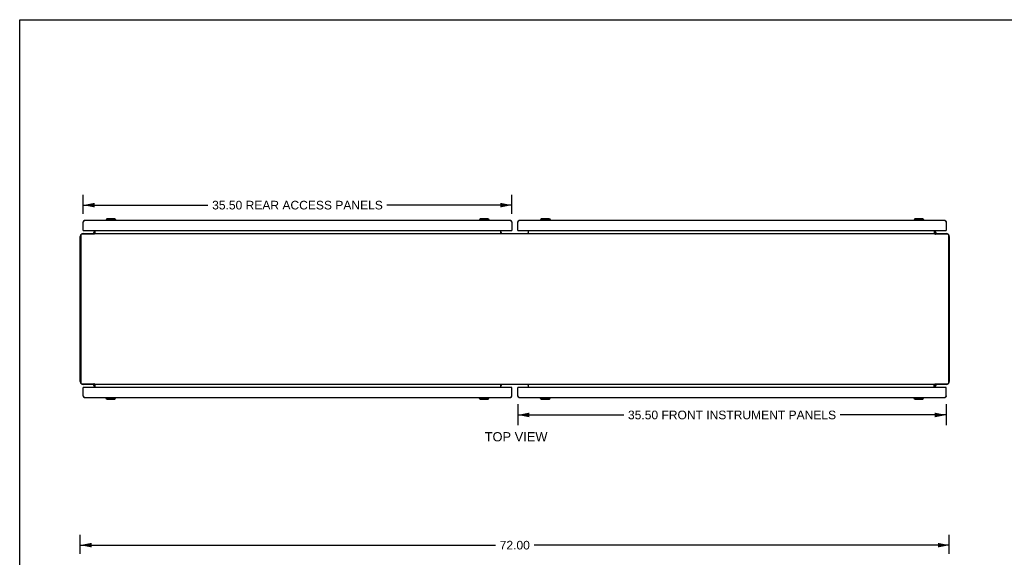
# Model space of a CAD drawing. Header units: inches. Extents: x 0 to 162, y 0 to 105.
# Tile 5 of 9: x 0 to 82, y 60 to 105. Entities that reach past the tile are written whole.
import ezdxf

# ---------------------------------------------------------------- set-up
doc = ezdxf.new("R2010")
doc.units = ezdxf.units.IN
doc.header["$LTSCALE"] = 8.904762
doc.header["$MEASUREMENT"] = 0
doc.layers.get('0').update_dxf_attribs({"linetype": 'CONTINUOUS'})
for name, color, linetype in [('2-ACCESS_PANELS', 7, 'CONTINUOUS'), ('2-INSTRUMENT_PANELS', 7, 'CONTINUOUS'), ('DIMENSIONS', 7, 'CONTINUOUS')]:
    doc.layers.add(name, color=color, linetype=linetype)
doc.styles.get("Standard").update_dxf_attribs({"font": 'arial.ttf'})
doc.dimstyles.new('DIMSTYLE_1', dxfattribs={"dimtxt": 0.714286, "dimasz": 0.952381, "dimexe": 0.09, "dimexo": 0.07, "dimgap": 0.0375, "dimtad": 0, "dimtih": 1, "dimtoh": 1, "dimzin": 4, "dimdsep": 46, "dimtxsty": 'Standard', "dimblk": '_FILLED', "dimblk1": '_FILLED', "dimblk2": '_FILLED', "dimcen": 0.09, "dimazin": 1, "dimtfac": 1, "dimtdec": 3, "dimtofl": 0, "dimtmove": 0, "dimatfit": 3, "dimldrblk": '_FILLED', "dimfxl": 0, "dimtolj": 1, "dimtzin": 4, "dimarcsym": 0})

# ---------------------------------------------------------------- blocks, each defined once
blk = doc.blocks.new('_FILLED')
at = {"color": 0, "linetype": 'ByBlock'}
blk.add_solid([(0, 0), (-1, 0.2), (-1, -0.2)], dxfattribs=at)
blk = doc.blocks.new('*D2')
at = {"layer": 'DIMENSIONS', "color": 2, "linetype": 'Continuous'}
for p, q in [((5.013, 60.49), (5.013, 62.074)), ((77.013, 60.49), (77.013, 62.074)), ((5.013, 61.217), (39.408, 61.217)), ((77.013, 61.217), (42.618, 61.217))]:
    blk.add_line(p, q, dxfattribs=at)
at = {"layer": 'DIMENSIONS', "color": 2, "linetype": 'Continuous', "xscale": 0.9523809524, "yscale": 0.9523809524, "zscale": 0.9523809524, "rotation": 180}
blk.add_blockref('_FILLED', (5.013, 61.217), dxfattribs=at)
at = {"layer": 'DIMENSIONS', "color": 2, "linetype": 'Continuous', "xscale": 0.9523809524, "yscale": 0.9523809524, "zscale": 0.9523809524}
blk.add_blockref('_FILLED', (77.013, 61.217), dxfattribs=at)
at = {"layer": 'DIMENSIONS', "color": 2, "linetype": 'Continuous', "insert": (41.013, 61.574), "char_height": 0.7143, "width": 2.49602, "attachment_point": 2, "line_spacing_factor": 0.9}
blk.add_mtext('72.00', dxfattribs=at)
blk = doc.blocks.new('*D5')
at = {"layer": '2-ACCESS_PANELS', "color": 2, "linetype": 'Continuous'}
for p, q in [((5.263, 88.66), (5.263, 90.251)), ((40.763, 88.66), (40.763, 90.251)), ((5.263, 89.394), (15.598, 89.394)), ((40.763, 89.394), (30.428, 89.394))]:
    blk.add_line(p, q, dxfattribs=at)
at = {"layer": '2-ACCESS_PANELS', "color": 2, "linetype": 'Continuous', "xscale": 0.9523809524, "yscale": 0.9523809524, "zscale": 0.9523809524, "rotation": 180}
blk.add_blockref('_FILLED', (5.263, 89.394), dxfattribs=at)
at = {"layer": '2-ACCESS_PANELS', "color": 2, "linetype": 'Continuous', "xscale": 0.9523809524, "yscale": 0.9523809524, "zscale": 0.9523809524}
blk.add_blockref('_FILLED', (40.763, 89.394), dxfattribs=at)
at = {"layer": '2-ACCESS_PANELS', "color": 2, "linetype": 'Continuous', "insert": (23.013, 89.751), "char_height": 0.71429, "width": 14.11577, "attachment_point": 2, "line_spacing_factor": 0.9}
blk.add_mtext('35.50 REAR ACCESS PANELS', dxfattribs=at)
blk = doc.blocks.new('*D6')
at = {"layer": '2-INSTRUMENT_PANELS', "color": 2, "linetype": 'Continuous'}
for p, q in [((41.263, 72.913), (41.263, 71.15)), ((76.763, 72.913), (76.763, 71.15)), ((41.263, 72.007), (50.05, 72.007)), ((76.763, 72.007), (67.976, 72.007))]:
    blk.add_line(p, q, dxfattribs=at)
at = {"layer": '2-INSTRUMENT_PANELS', "color": 2, "linetype": 'Continuous', "xscale": 0.9523809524, "yscale": 0.9523809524, "zscale": 0.9523809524, "rotation": 180}
blk.add_blockref('_FILLED', (41.263, 72.007), dxfattribs=at)
at = {"layer": '2-INSTRUMENT_PANELS', "color": 2, "linetype": 'Continuous', "xscale": 0.9523809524, "yscale": 0.9523809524, "zscale": 0.9523809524}
blk.add_blockref('_FILLED', (76.763, 72.007), dxfattribs=at)
at = {"layer": '2-INSTRUMENT_PANELS', "color": 2, "linetype": 'Continuous', "insert": (59.013, 72.364), "char_height": 0.71429, "width": 17.2119, "attachment_point": 2, "line_spacing_factor": 0.9}
blk.add_mtext('35.50 FRONT INSTRUMENT PANELS', dxfattribs=at)

msp = doc.modelspace()

# ---------------------------------------------------------------- linework, layer by layer
at = {"color": 7, "linetype": 'Continuous'}
for p, q in [((0, 0), (0, 104.762)), ((0, 104.762), (161.905, 104.762)), ((7.131, 88.13), (7.131, 88.111)), ((7.958, 88.13), (7.131, 88.13)), ((7.21, 88.248), (7.151, 88.189)), ((7.151, 88.189), (7.151, 88.13)), ((7.938, 88.189), (7.151, 88.189)), ((7.879, 88.248), (7.21, 88.248)), ((7.879, 88.248), (7.938, 88.189)), ((7.938, 88.189), (7.938, 88.13)), ((7.958, 88.13), (7.958, 88.111)), ((38.069, 88.13), (38.069, 88.111)), ((38.895, 88.13), (38.069, 88.13)), ((38.147, 88.248), (38.088, 88.189)), ((38.088, 88.189), (38.088, 88.13)), ((38.876, 88.189), (38.088, 88.189)), ((38.817, 88.248), (38.147, 88.248)), ((38.817, 88.248), (38.876, 88.189)), ((38.876, 88.189), (38.876, 88.13)), ((38.895, 88.13), (38.895, 88.111)), ((43.131, 88.13), (43.131, 88.111)), ((43.958, 88.13), (43.131, 88.13)), ((43.21, 88.248), (43.151, 88.189)), ((43.151, 88.189), (43.151, 88.13)), ((43.938, 88.189), (43.151, 88.189)), ((43.879, 88.248), (43.21, 88.248)), ((43.879, 88.248), (43.938, 88.189)), ((43.938, 88.189), (43.938, 88.13)), ((43.958, 88.13), (43.958, 88.111)), ((74.895, 88.13), (74.069, 88.13)), ((74.069, 88.13), (74.069, 88.111)), ((74.147, 88.248), (74.088, 88.189)), ((74.876, 88.189), (74.088, 88.189)), ((74.088, 88.189), (74.088, 88.13)), ((74.817, 88.248), (74.147, 88.248)), ((74.817, 88.248), (74.876, 88.189)), ((74.876, 88.189), (74.876, 88.13)), ((74.895, 88.13), (74.895, 88.111)), ((5.263, 87.289), (5.268, 87.289)), ((5.278, 87.286), (5.263, 87.286)), ((5.265, 88.015), (5.276, 88.013)), ((40.748, 87.286), (40.763, 87.286)), ((40.761, 88.015), (40.751, 88.013)), ((40.763, 87.289), (40.758, 87.289)), ((41.263, 87.289), (41.268, 87.289)), ((41.278, 87.286), (41.263, 87.286)), ((41.265, 88.015), (41.276, 88.013)), ((76.748, 87.286), (76.763, 87.286)), ((76.761, 88.015), (76.751, 88.013)), ((76.763, 87.289), (76.758, 87.289)), ((6.155, 87.038), (6.12, 87.073)), ((6.159, 86.987), (6.159, 87.037)), ((6.189, 87.003), (6.159, 87.033)), ((75.838, 87.003), (75.867, 87.033)), ((75.867, 86.987), (75.867, 87.037)), ((75.872, 87.038), (75.906, 87.073)), ((75.907, 87.073), (75.906, 87.073)), ((5.278, 74.288), (5.263, 74.288)), ((5.263, 74.284), (5.268, 74.284)), ((6.155, 74.536), (6.12, 74.501)), ((6.12, 74.5), (6.12, 74.501)), ((6.159, 74.587), (6.159, 74.537)), ((6.189, 74.571), (6.159, 74.541)), ((40.748, 74.288), (40.763, 74.288)), ((40.763, 74.284), (40.758, 74.284)), ((41.278, 74.288), (41.263, 74.288)), ((41.263, 74.284), (41.268, 74.284)), ((75.838, 74.571), (75.867, 74.541)), ((75.867, 74.587), (75.867, 74.537)), ((75.872, 74.536), (75.906, 74.501)), ((76.748, 74.288), (76.763, 74.288)), ((76.763, 74.284), (76.758, 74.284)), ((5.265, 73.558), (5.276, 73.56)), ((7.131, 73.443), (7.131, 73.463)), ((7.131, 73.443), (7.958, 73.443)), ((7.151, 73.384), (7.151, 73.443)), ((7.938, 73.384), (7.938, 73.443)), ((7.958, 73.443), (7.958, 73.463)), ((38.069, 73.443), (38.069, 73.463)), ((38.069, 73.443), (38.895, 73.443)), ((38.088, 73.384), (38.088, 73.443)), ((38.876, 73.384), (38.876, 73.443)), ((38.895, 73.443), (38.895, 73.463)), ((40.761, 73.558), (40.751, 73.56)), ((41.265, 73.558), (41.276, 73.56)), ((43.131, 73.443), (43.131, 73.463)), ((43.131, 73.443), (43.958, 73.443)), ((43.151, 73.384), (43.151, 73.443)), ((43.938, 73.384), (43.938, 73.443)), ((43.958, 73.443), (43.958, 73.463)), ((74.069, 73.443), (74.069, 73.463)), ((74.069, 73.443), (74.895, 73.443)), ((74.088, 73.384), (74.088, 73.443)), ((74.876, 73.384), (74.876, 73.443)), ((74.895, 73.443), (74.895, 73.463)), ((76.761, 73.558), (76.751, 73.56)), ((7.21, 73.325), (7.151, 73.384)), ((7.151, 73.384), (7.938, 73.384)), ((7.21, 73.325), (7.879, 73.325)), ((7.879, 73.325), (7.938, 73.384)), ((38.088, 73.384), (38.876, 73.384)), ((38.147, 73.325), (38.088, 73.384)), ((38.147, 73.325), (38.817, 73.325)), ((38.817, 73.325), (38.876, 73.384)), ((43.151, 73.384), (43.938, 73.384)), ((43.21, 73.325), (43.151, 73.384)), ((43.21, 73.325), (43.879, 73.325)), ((43.879, 73.325), (43.938, 73.384)), ((74.088, 73.384), (74.876, 73.384)), ((74.147, 73.325), (74.088, 73.384)), ((74.147, 73.325), (74.817, 73.325)), ((74.817, 73.325), (74.876, 73.384))]:
    msp.add_line(p, q, dxfattribs=at)
at = {"color": 3, "linetype": 'Continuous'}
for p, q in [((40.646, 88.111), (5.38, 88.111)), ((76.646, 88.111), (41.38, 88.111)), ((5.263, 87.994), (5.271, 88.006)), ((5.263, 87.286), (5.263, 87.994)), ((5.271, 88.006), (5.275, 88.013)), ((5.275, 88.013), (5.279, 88.019)), ((5.278, 87.286), (40.748, 87.286)), ((5.279, 88.019), (5.283, 88.025)), ((6.159, 87.286), (6.159, 87.179)), ((6.263, 87.077), (6.263, 87.286)), ((39.867, 87.037), (39.867, 87.286)), ((40.737, 88.034), (40.741, 88.028)), ((40.741, 88.028), (40.745, 88.022)), ((40.745, 88.022), (40.749, 88.016)), ((40.749, 88.016), (40.753, 88.009)), ((40.753, 88.009), (40.759, 88)), ((40.759, 88), (40.763, 87.994)), ((40.763, 87.994), (40.763, 87.286)), ((41.263, 87.994), (41.271, 88.006)), ((41.263, 87.286), (41.263, 87.994)), ((41.271, 88.006), (41.275, 88.013)), ((41.275, 88.013), (41.279, 88.019)), ((41.278, 87.286), (76.748, 87.286)), ((41.279, 88.019), (41.283, 88.025)), ((42.159, 87.037), (42.159, 87.286)), ((75.763, 87.286), (75.763, 87.077)), ((75.867, 87.179), (75.867, 87.286)), ((76.737, 88.034), (76.741, 88.028)), ((76.741, 88.028), (76.745, 88.022)), ((76.745, 88.022), (76.749, 88.016)), ((76.749, 88.016), (76.753, 88.009)), ((76.753, 88.009), (76.759, 88)), ((76.759, 88), (76.763, 87.994)), ((76.763, 87.994), (76.763, 87.286)), ((5.013, 74.783), (5.013, 86.79)), ((5.065, 86.922), (5.065, 74.651)), ((6.154, 86.985), (5.128, 86.985)), ((5.26, 87.037), (6.159, 87.037)), ((6.117, 87.076), (6.119, 87.074)), ((6.119, 87.074), (6.119, 87.073)), ((6.204, 87.037), (6.204, 87.004)), ((6.204, 87.037), (75.822, 87.037)), ((75.822, 87.037), (75.822, 87.004)), ((75.867, 87.037), (76.767, 87.037)), ((76.899, 86.985), (75.872, 86.985)), ((75.909, 87.076), (75.908, 87.074)), ((76.961, 74.651), (76.961, 86.922)), ((77.013, 86.79), (77.013, 74.783)), ((5.128, 74.589), (6.154, 74.589)), ((6.159, 74.537), (5.26, 74.537)), ((5.263, 73.58), (5.263, 74.288)), ((40.748, 74.288), (5.278, 74.288)), ((6.117, 74.497), (6.119, 74.499)), ((6.159, 74.394), (6.159, 74.288)), ((6.204, 74.537), (6.204, 74.569)), ((75.822, 74.537), (6.204, 74.537)), ((6.263, 74.288), (6.263, 74.496)), ((39.867, 74.288), (39.867, 74.537)), ((40.763, 73.58), (40.763, 74.288)), ((41.263, 73.58), (41.263, 74.288)), ((76.748, 74.288), (41.278, 74.288)), ((42.159, 74.288), (42.159, 74.537)), ((75.763, 74.288), (75.763, 74.496)), ((75.822, 74.537), (75.822, 74.569)), ((76.767, 74.537), (75.867, 74.537)), ((75.867, 74.288), (75.867, 74.394)), ((75.872, 74.589), (76.899, 74.589)), ((75.908, 74.499), (75.907, 74.5)), ((75.909, 74.497), (75.908, 74.499)), ((76.763, 73.58), (76.763, 74.288)), ((5.271, 73.567), (5.263, 73.58)), ((5.281, 73.551), (5.277, 73.558)), ((5.285, 73.545), (5.281, 73.551)), ((5.289, 73.539), (5.285, 73.545)), ((5.38, 73.463), (40.646, 73.463)), ((40.747, 73.555), (40.743, 73.548)), ((40.751, 73.561), (40.747, 73.555)), ((40.755, 73.567), (40.751, 73.561)), ((40.763, 73.58), (40.755, 73.567)), ((41.267, 73.573), (41.263, 73.58)), ((41.273, 73.564), (41.267, 73.573)), ((41.277, 73.558), (41.273, 73.564)), ((41.281, 73.551), (41.277, 73.558)), ((41.285, 73.545), (41.281, 73.551)), ((41.289, 73.539), (41.285, 73.545)), ((41.38, 73.463), (76.646, 73.463)), ((76.747, 73.555), (76.743, 73.548)), ((76.751, 73.561), (76.747, 73.555)), ((76.755, 73.567), (76.751, 73.561)), ((76.763, 73.58), (76.755, 73.567))]:
    msp.add_line(p, q, dxfattribs=at)
for points in [[(5.283, 88.025), (5.287, 88.031), (5.289, 88.034), (5.291, 88.037), (5.293, 88.04), (5.295, 88.043), (5.297, 88.046), (5.3, 88.048), (5.302, 88.051), (5.304, 88.054), (5.306, 88.057), (5.308, 88.059), (5.31, 88.062), (5.312, 88.064), (5.314, 88.067), (5.316, 88.069), (5.318, 88.072), (5.32, 88.074), (5.322, 88.076), (5.324, 88.079), (5.326, 88.081), (5.328, 88.083), (5.33, 88.085), (5.332, 88.087), (5.334, 88.089), (5.336, 88.091), (5.338, 88.092), (5.34, 88.094), (5.342, 88.096), (5.344, 88.097), (5.346, 88.098), (5.348, 88.1), (5.35, 88.101), (5.352, 88.102), (5.354, 88.104), (5.356, 88.105), (5.358, 88.106), (5.36, 88.106), (5.362, 88.107), (5.364, 88.108), (5.366, 88.109), (5.368, 88.109), (5.37, 88.11), (5.372, 88.11), (5.374, 88.11), (5.376, 88.111), (5.378, 88.111), (5.38, 88.111)], [(40.646, 88.111), (40.648, 88.111), (40.65, 88.111), (40.652, 88.11), (40.654, 88.11), (40.656, 88.11), (40.658, 88.109), (40.66, 88.109), (40.662, 88.108), (40.664, 88.107), (40.666, 88.106), (40.668, 88.106), (40.67, 88.105), (40.672, 88.104), (40.674, 88.102), (40.676, 88.101), (40.678, 88.1), (40.68, 88.098), (40.683, 88.097), (40.685, 88.096), (40.687, 88.094), (40.689, 88.092), (40.691, 88.091), (40.693, 88.089), (40.695, 88.087), (40.697, 88.085), (40.699, 88.083), (40.701, 88.081), (40.703, 88.079), (40.705, 88.076), (40.707, 88.074), (40.709, 88.072), (40.711, 88.069), (40.713, 88.067), (40.715, 88.064), (40.717, 88.062), (40.719, 88.059), (40.721, 88.057), (40.723, 88.054), (40.725, 88.051), (40.727, 88.048), (40.729, 88.046), (40.731, 88.043), (40.733, 88.04), (40.735, 88.037), (40.737, 88.034)], [(41.283, 88.025), (41.287, 88.031), (41.289, 88.034), (41.291, 88.037), (41.293, 88.04), (41.295, 88.043), (41.297, 88.046), (41.3, 88.048), (41.302, 88.051), (41.304, 88.054), (41.306, 88.057), (41.308, 88.059), (41.31, 88.062), (41.312, 88.064), (41.314, 88.067), (41.316, 88.069), (41.318, 88.072), (41.32, 88.074), (41.322, 88.076), (41.324, 88.079), (41.326, 88.081), (41.328, 88.083), (41.33, 88.085), (41.332, 88.087), (41.334, 88.089), (41.336, 88.091), (41.338, 88.092), (41.34, 88.094), (41.342, 88.096), (41.344, 88.097), (41.346, 88.098), (41.348, 88.1), (41.35, 88.101), (41.352, 88.102), (41.354, 88.104), (41.356, 88.105), (41.358, 88.106), (41.36, 88.106), (41.362, 88.107), (41.364, 88.108), (41.366, 88.109), (41.368, 88.109), (41.37, 88.11), (41.372, 88.11), (41.374, 88.11), (41.376, 88.111), (41.378, 88.111), (41.38, 88.111)], [(76.646, 88.111), (76.648, 88.111), (76.65, 88.111), (76.652, 88.11), (76.654, 88.11), (76.656, 88.11), (76.658, 88.109), (76.66, 88.109), (76.662, 88.108), (76.664, 88.107), (76.666, 88.106), (76.668, 88.106), (76.67, 88.105), (76.672, 88.104), (76.674, 88.102), (76.676, 88.101), (76.678, 88.1), (76.68, 88.098), (76.683, 88.097), (76.685, 88.096), (76.687, 88.094), (76.689, 88.092), (76.691, 88.091), (76.693, 88.089), (76.695, 88.087), (76.697, 88.085), (76.699, 88.083), (76.701, 88.081), (76.703, 88.079), (76.705, 88.076), (76.707, 88.074), (76.709, 88.072), (76.711, 88.069), (76.713, 88.067), (76.715, 88.064), (76.717, 88.062), (76.719, 88.059), (76.721, 88.057), (76.723, 88.054), (76.725, 88.051), (76.727, 88.048), (76.729, 88.046), (76.731, 88.043), (76.733, 88.04), (76.735, 88.037), (76.737, 88.034)], [(6.116, 87.077), (6.116, 87.077), (6.116, 87.077), (6.117, 87.077), (6.117, 87.076), (6.117, 87.076)], [(6.119, 87.073), (6.122, 87.07), (6.124, 87.067)], [(6.124, 87.067), (6.125, 87.065), (6.126, 87.064), (6.128, 87.062), (6.129, 87.06), (6.131, 87.058), (6.132, 87.056), (6.134, 87.054), (6.136, 87.052), (6.138, 87.05), (6.139, 87.049), (6.141, 87.047), (6.143, 87.045), (6.145, 87.043), (6.147, 87.042), (6.149, 87.041), (6.151, 87.039), (6.152, 87.038), (6.154, 87.038), (6.156, 87.037), (6.157, 87.037), (6.158, 87.037), (6.159, 87.037)], [(6.186, 86.993), (6.185, 86.993), (6.184, 86.993), (6.182, 86.993), (6.181, 86.992), (6.179, 86.992), (6.177, 86.992), (6.175, 86.992), (6.174, 86.991), (6.172, 86.991), (6.17, 86.99), (6.167, 86.989), (6.165, 86.989), (6.163, 86.988), (6.16, 86.987), (6.157, 86.986), (6.154, 86.985)], [(6.204, 87.004), (6.202, 87.002), (6.201, 87.001), (6.199, 86.999), (6.198, 86.998), (6.197, 86.997), (6.196, 86.996), (6.195, 86.995), (6.194, 86.994), (6.193, 86.994), (6.192, 86.994), (6.191, 86.993), (6.19, 86.993), (6.189, 86.993), (6.188, 86.993), (6.186, 86.993)], [(6.238, 87.052), (6.236, 87.05), (6.235, 87.048), (6.234, 87.046), (6.233, 87.043), (6.231, 87.042), (6.23, 87.04), (6.228, 87.039), (6.227, 87.038), (6.225, 87.037), (6.224, 87.037), (6.222, 87.037)], [(6.263, 87.077), (6.261, 87.077), (6.259, 87.077), (6.257, 87.076), (6.256, 87.076), (6.254, 87.075), (6.252, 87.074), (6.251, 87.073), (6.249, 87.071), (6.248, 87.07), (6.246, 87.068), (6.245, 87.066), (6.244, 87.064), (6.242, 87.062), (6.241, 87.06), (6.24, 87.057), (6.238, 87.052)], [(39.927, 87.048), (39.924, 87.045), (39.921, 87.042), (39.918, 87.039), (39.915, 87.037)], [(39.938, 87.056), (39.936, 87.056), (39.935, 87.055), (39.932, 87.053), (39.93, 87.051), (39.927, 87.048)], [(42.089, 87.056), (42.09, 87.056), (42.092, 87.055), (42.094, 87.053), (42.097, 87.051), (42.099, 87.048)], [(42.099, 87.048), (42.102, 87.045), (42.105, 87.042), (42.108, 87.039), (42.111, 87.037)], [(75.763, 87.077), (75.765, 87.077), (75.767, 87.077), (75.769, 87.076), (75.771, 87.076), (75.772, 87.075), (75.774, 87.074), (75.776, 87.073), (75.777, 87.071), (75.779, 87.07), (75.78, 87.068), (75.781, 87.066), (75.783, 87.064), (75.784, 87.062), (75.785, 87.06), (75.786, 87.057)], [(75.786, 87.057), (75.789, 87.052), (75.79, 87.05), (75.791, 87.048), (75.792, 87.046), (75.794, 87.043), (75.795, 87.042), (75.797, 87.04), (75.798, 87.039), (75.8, 87.038), (75.801, 87.037), (75.803, 87.037), (75.804, 87.037)], [(75.822, 87.004), (75.824, 87.002), (75.825, 87.001), (75.827, 86.999), (75.828, 86.998), (75.829, 86.997), (75.831, 86.996), (75.832, 86.995), (75.833, 86.994), (75.834, 86.994), (75.834, 86.994), (75.835, 86.993), (75.836, 86.993), (75.837, 86.993), (75.838, 86.993)], [(75.838, 86.993), (75.84, 86.993), (75.841, 86.993), (75.843, 86.993), (75.844, 86.993), (75.845, 86.992), (75.847, 86.992), (75.849, 86.992), (75.851, 86.992), (75.853, 86.991), (75.855, 86.991), (75.857, 86.99), (75.859, 86.989), (75.861, 86.989), (75.864, 86.988), (75.866, 86.987), (75.869, 86.986), (75.872, 86.985)], [(75.903, 87.068), (75.902, 87.067), (75.901, 87.065), (75.9, 87.064), (75.899, 87.062), (75.897, 87.06), (75.896, 87.058), (75.894, 87.056), (75.892, 87.054), (75.891, 87.052), (75.889, 87.05), (75.887, 87.049), (75.885, 87.047), (75.883, 87.045), (75.881, 87.043), (75.879, 87.042), (75.878, 87.041), (75.876, 87.039), (75.874, 87.038), (75.872, 87.038), (75.871, 87.037), (75.869, 87.037), (75.868, 87.037), (75.867, 87.037)], [(75.908, 87.074), (75.907, 87.073), (75.903, 87.068)], [(75.91, 87.077), (75.91, 87.077), (75.91, 87.077), (75.91, 87.077), (75.91, 87.076), (75.909, 87.076)], [(6.116, 74.496), (6.116, 74.496), (6.116, 74.496), (6.117, 74.497), (6.117, 74.497), (6.117, 74.497)], [(6.119, 74.499), (6.119, 74.5), (6.123, 74.505)], [(6.123, 74.505), (6.124, 74.506), (6.125, 74.508), (6.126, 74.51), (6.128, 74.511), (6.129, 74.513), (6.131, 74.515), (6.132, 74.517), (6.134, 74.519), (6.136, 74.521), (6.138, 74.523), (6.139, 74.525), (6.141, 74.527), (6.143, 74.528), (6.145, 74.53), (6.147, 74.532), (6.149, 74.533), (6.151, 74.534), (6.152, 74.535), (6.154, 74.536), (6.156, 74.536), (6.157, 74.536), (6.158, 74.537), (6.159, 74.537)], [(6.188, 74.58), (6.186, 74.58), (6.185, 74.58), (6.184, 74.581), (6.182, 74.581), (6.181, 74.581), (6.179, 74.581), (6.177, 74.581), (6.175, 74.582), (6.174, 74.582), (6.172, 74.583), (6.17, 74.583), (6.167, 74.584), (6.165, 74.585), (6.163, 74.586), (6.16, 74.586), (6.157, 74.587), (6.154, 74.589)], [(6.204, 74.569), (6.202, 74.571), (6.201, 74.573), (6.199, 74.574), (6.198, 74.576), (6.197, 74.577), (6.196, 74.578), (6.195, 74.578), (6.194, 74.579), (6.193, 74.579), (6.192, 74.58), (6.191, 74.58), (6.19, 74.58), (6.189, 74.58), (6.188, 74.58)], [(6.24, 74.516), (6.238, 74.521), (6.236, 74.523), (6.235, 74.526), (6.234, 74.528), (6.233, 74.53), (6.231, 74.532), (6.23, 74.533), (6.228, 74.535), (6.227, 74.536), (6.225, 74.536), (6.224, 74.537), (6.222, 74.537)], [(6.263, 74.496), (6.261, 74.496), (6.259, 74.497), (6.257, 74.497), (6.256, 74.498), (6.254, 74.498), (6.252, 74.499), (6.251, 74.5), (6.249, 74.502), (6.248, 74.504), (6.246, 74.505), (6.245, 74.507), (6.244, 74.509), (6.242, 74.511), (6.241, 74.514), (6.24, 74.516)], [(39.927, 74.525), (39.924, 74.529), (39.921, 74.532), (39.918, 74.534), (39.915, 74.536)], [(39.938, 74.517), (39.936, 74.517), (39.935, 74.518), (39.932, 74.52), (39.93, 74.523), (39.927, 74.525)], [(42.089, 74.517), (42.09, 74.517), (42.092, 74.518), (42.094, 74.52), (42.097, 74.523), (42.099, 74.525)], [(42.099, 74.525), (42.102, 74.529), (42.105, 74.532), (42.108, 74.534), (42.111, 74.536)], [(75.763, 74.496), (75.765, 74.496), (75.767, 74.497), (75.769, 74.497), (75.771, 74.498), (75.772, 74.498), (75.774, 74.499), (75.776, 74.5), (75.777, 74.502), (75.779, 74.504), (75.78, 74.505), (75.781, 74.507), (75.783, 74.509), (75.784, 74.511), (75.785, 74.514), (75.786, 74.516), (75.789, 74.521)], [(75.789, 74.521), (75.79, 74.523), (75.791, 74.526), (75.792, 74.528), (75.794, 74.53), (75.795, 74.532), (75.797, 74.533), (75.798, 74.535), (75.8, 74.536), (75.801, 74.536), (75.803, 74.537), (75.804, 74.537)], [(75.822, 74.569), (75.824, 74.571), (75.825, 74.573), (75.827, 74.574), (75.828, 74.576), (75.829, 74.577), (75.831, 74.578), (75.832, 74.578), (75.833, 74.579), (75.834, 74.579), (75.834, 74.58), (75.835, 74.58), (75.836, 74.58), (75.837, 74.58), (75.838, 74.58), (75.84, 74.58)], [(75.84, 74.58), (75.841, 74.58), (75.843, 74.581), (75.844, 74.581), (75.845, 74.581), (75.847, 74.581), (75.849, 74.581), (75.851, 74.582), (75.853, 74.582), (75.855, 74.583), (75.857, 74.583), (75.859, 74.584), (75.861, 74.585), (75.864, 74.586), (75.866, 74.586), (75.869, 74.587), (75.872, 74.589)], [(75.902, 74.506), (75.901, 74.508), (75.9, 74.51), (75.899, 74.511), (75.897, 74.513), (75.896, 74.515), (75.894, 74.517), (75.892, 74.519), (75.891, 74.521), (75.889, 74.523), (75.887, 74.525), (75.885, 74.527), (75.883, 74.528), (75.881, 74.53), (75.879, 74.532), (75.878, 74.533), (75.876, 74.534), (75.874, 74.535), (75.872, 74.536), (75.871, 74.536), (75.869, 74.536), (75.868, 74.537), (75.867, 74.537)], [(75.907, 74.5), (75.905, 74.503), (75.902, 74.506)], [(75.91, 74.496), (75.91, 74.496), (75.91, 74.496), (75.91, 74.497), (75.91, 74.497), (75.909, 74.497)], [(5.277, 73.558), (5.273, 73.564), (5.271, 73.567)], [(5.38, 73.463), (5.378, 73.463), (5.376, 73.463), (5.374, 73.463), (5.372, 73.463), (5.37, 73.464), (5.368, 73.464), (5.366, 73.465), (5.364, 73.465), (5.362, 73.466), (5.36, 73.467), (5.358, 73.468), (5.356, 73.469), (5.354, 73.47), (5.352, 73.471), (5.35, 73.472), (5.348, 73.473), (5.346, 73.475), (5.344, 73.476), (5.342, 73.478), (5.34, 73.479), (5.338, 73.481), (5.336, 73.483), (5.334, 73.485), (5.332, 73.487), (5.33, 73.488), (5.328, 73.491), (5.326, 73.493), (5.324, 73.495), (5.322, 73.497), (5.32, 73.499), (5.318, 73.502), (5.316, 73.504), (5.314, 73.506), (5.312, 73.509), (5.31, 73.511), (5.308, 73.514), (5.306, 73.517), (5.304, 73.519), (5.302, 73.522), (5.3, 73.525), (5.297, 73.528), (5.295, 73.531), (5.293, 73.533), (5.291, 73.536), (5.289, 73.539)], [(40.743, 73.548), (40.739, 73.542), (40.737, 73.539), (40.735, 73.536), (40.733, 73.533), (40.731, 73.531), (40.729, 73.528), (40.727, 73.525), (40.725, 73.522), (40.723, 73.519), (40.721, 73.517), (40.719, 73.514), (40.717, 73.511), (40.715, 73.509), (40.713, 73.506), (40.711, 73.504), (40.709, 73.502), (40.707, 73.499), (40.705, 73.497), (40.703, 73.495), (40.701, 73.493), (40.699, 73.491), (40.697, 73.488), (40.695, 73.487), (40.693, 73.485), (40.691, 73.483), (40.689, 73.481), (40.687, 73.479), (40.685, 73.478), (40.683, 73.476), (40.68, 73.475), (40.678, 73.473), (40.676, 73.472), (40.674, 73.471), (40.672, 73.47), (40.67, 73.469), (40.668, 73.468), (40.666, 73.467), (40.664, 73.466), (40.662, 73.465), (40.66, 73.465), (40.658, 73.464), (40.656, 73.464), (40.654, 73.463), (40.652, 73.463), (40.65, 73.463), (40.648, 73.463), (40.646, 73.463)], [(41.38, 73.463), (41.378, 73.463), (41.376, 73.463), (41.374, 73.463), (41.372, 73.463), (41.37, 73.464), (41.368, 73.464), (41.366, 73.465), (41.364, 73.465), (41.362, 73.466), (41.36, 73.467), (41.358, 73.468), (41.356, 73.469), (41.354, 73.47), (41.352, 73.471), (41.35, 73.472), (41.348, 73.473), (41.346, 73.475), (41.344, 73.476), (41.342, 73.478), (41.34, 73.479), (41.338, 73.481), (41.336, 73.483), (41.334, 73.485), (41.332, 73.487), (41.33, 73.488), (41.328, 73.491), (41.326, 73.493), (41.324, 73.495), (41.322, 73.497), (41.32, 73.499), (41.318, 73.502), (41.316, 73.504), (41.314, 73.506), (41.312, 73.509), (41.31, 73.511), (41.308, 73.514), (41.306, 73.517), (41.304, 73.519), (41.302, 73.522), (41.3, 73.525), (41.297, 73.528), (41.295, 73.531), (41.293, 73.533), (41.291, 73.536), (41.289, 73.539)], [(76.743, 73.548), (76.739, 73.542), (76.737, 73.539), (76.735, 73.536), (76.733, 73.533), (76.731, 73.531), (76.729, 73.528), (76.727, 73.525), (76.725, 73.522), (76.723, 73.519), (76.721, 73.517), (76.719, 73.514), (76.717, 73.511), (76.715, 73.509), (76.713, 73.506), (76.711, 73.504), (76.709, 73.502), (76.707, 73.499), (76.705, 73.497), (76.703, 73.495), (76.701, 73.493), (76.699, 73.491), (76.697, 73.488), (76.695, 73.487), (76.693, 73.485), (76.691, 73.483), (76.689, 73.481), (76.687, 73.479), (76.685, 73.478), (76.683, 73.476), (76.68, 73.475), (76.678, 73.473), (76.676, 73.472), (76.674, 73.471), (76.672, 73.47), (76.67, 73.469), (76.668, 73.468), (76.666, 73.467), (76.664, 73.466), (76.662, 73.465), (76.66, 73.465), (76.658, 73.464), (76.656, 73.464), (76.654, 73.463), (76.652, 73.463), (76.65, 73.463), (76.648, 73.463), (76.646, 73.463)]]:
    msp.add_lwpolyline(points, dxfattribs=at)
at = {"color": 7, "linetype": 'Continuous'}
for points in [[(6.189, 87.003), (6.187, 87.001), (6.186, 87), (6.185, 86.998), (6.183, 86.996), (6.182, 86.993), (6.182, 86.993)], [(75.838, 87.003), (75.839, 87.001), (75.84, 87), (75.842, 86.998), (75.843, 86.996), (75.844, 86.993), (75.844, 86.993)], [(75.909, 87.075), (75.908, 87.075), (75.908, 87.075), (75.908, 87.075), (75.907, 87.074), (75.907, 87.074), (75.907, 87.073)], [(6.118, 74.498), (6.118, 74.498), (6.118, 74.498), (6.119, 74.499), (6.119, 74.499), (6.119, 74.5), (6.12, 74.5)], [(6.189, 74.571), (6.187, 74.572), (6.186, 74.574), (6.185, 74.576), (6.183, 74.578), (6.182, 74.58), (6.182, 74.581)], [(75.838, 74.571), (75.839, 74.572), (75.84, 74.574), (75.842, 74.576), (75.843, 74.578), (75.844, 74.58), (75.844, 74.581)]]:
    msp.add_lwpolyline(points, dxfattribs=at)
at = {"color": 3, "linetype": 'Continuous'}
for centre, radius, start, end in [((5.38, 87.994), 0.117, 90, 180), ((40.646, 87.994), 0.117, 0, 90), ((41.38, 87.994), 0.117, 90, 180), ((76.646, 87.994), 0.117, 0, 90), ((5.278, 87.301), 0.015, 180, 270), ((40.748, 87.301), 0.015, 270, 360), ((41.278, 87.301), 0.015, 180, 270), ((76.748, 87.301), 0.015, 270, 360), ((5.26, 86.79), 0.246, 139.82256, 180), ((5.128, 86.922), 0.0625, 90, 180), ((5.26, 86.79), 0.246, 90, 130.17656), ((6.017, 87.179), 0.142, 270, 360), ((40.01, 87.179), 0.142, 180, 270), ((42.017, 87.179), 0.142, 270, 360), ((76.01, 87.179), 0.142, 180, 270), ((76.767, 86.79), 0.246, 49.84549, 90), ((76.899, 86.922), 0.0625, 0, 90), ((76.767, 86.79), 0.246, 0, 40.15531), ((5.26, 74.783), 0.246, 180, 220.15531), ((5.128, 74.651), 0.0625, 180, 270), ((5.26, 74.783), 0.246, 229.84549, 270), ((5.278, 74.273), 0.015, 90, 180), ((6.017, 74.394), 0.142, 0, 90), ((40.01, 74.394), 0.142, 90, 180), ((40.748, 74.273), 0.015, 0, 90), ((41.278, 74.273), 0.015, 90, 180), ((42.017, 74.394), 0.142, 0, 90), ((76.01, 74.394), 0.142, 90, 180), ((76.748, 74.273), 0.015, 0, 90), ((76.767, 74.783), 0.246, 270, 310.17656), ((76.899, 74.651), 0.0625, 270, 360), ((76.767, 74.783), 0.246, 319.82256, 360), ((5.38, 73.58), 0.117, 180, 270), ((40.646, 73.58), 0.117, 270, 360), ((41.38, 73.58), 0.117, 180, 270), ((76.646, 73.58), 0.117, 270, 360)]:
    msp.add_arc(centre, radius, start, end, dxfattribs=at)
at = {"color": 7, "linetype": 'Continuous'}
for centre, start, end in [((6.017, 87.179), 314.22414, 319.53275), ((6.017, 87.179), 324.67509, 360), ((76.01, 87.179), 180, 215.32068), ((76.01, 87.179), 220.47362, 225.77586), ((6.017, 74.394), 40.47362, 45.77586), ((6.017, 74.394), 0, 35.32068), ((76.01, 74.394), 144.67509, 180), ((76.01, 74.394), 134.22414, 139.53275)]:
    msp.add_arc(centre, 0.246, start, end, dxfattribs=at)

# ---------------------------------------------------------------- texts
at = {"layer": 'DIMENSIONS', "color": 2, "linetype": 'Continuous', "insert": (41.122, 70.58), "char_height": 0.7619, "width": 5.19172, "attachment_point": 2, "line_spacing_factor": 0.9}
msp.add_mtext('TOP VIEW', dxfattribs=at)

# ---------------------------------------------------------------- dimensions: what is measured, and where the dimension line sits
at = {"layer": '2-ACCESS_PANELS', "color": 2, "linetype": 'Continuous'}
dim = msp.add_linear_dim(base=(40.763, 89.394), p1=(5.263, 90.321), p2=(40.763, 90.321), text='<> REAR ACCESS PANELS', dimstyle='DIMSTYLE_1', dxfattribs=at)
dim.commit()
dim.dimension.update_dxf_attribs({"geometry": '*D5', "text_midpoint": (23.013, 89.394), "dimtype": 160})
at = {"layer": '2-INSTRUMENT_PANELS', "color": 2, "linetype": 'Continuous'}
dim = msp.add_linear_dim(base=(76.763, 72.007), p1=(41.263, 72.983), p2=(76.763, 72.983), text='<> FRONT INSTRUMENT PANELS', dimstyle='DIMSTYLE_1', dxfattribs=at)
dim.commit()
dim.dimension.update_dxf_attribs({"geometry": '*D6', "text_midpoint": (59.013, 72.007), "dimtype": 160})
at = {"layer": 'DIMENSIONS', "color": 2, "linetype": 'Continuous'}
dim = msp.add_linear_dim(base=(5.013, 61.217), p1=(77.013, 62.144), p2=(5.013, 62.144), angle=180, dimstyle='DIMSTYLE_1', dxfattribs=at)
dim.commit()
dim.dimension.update_dxf_attribs({"geometry": '*D2', "text_midpoint": (41.013, 61.213), "dimtype": 160})

doc.saveas('drawing.dxf')
